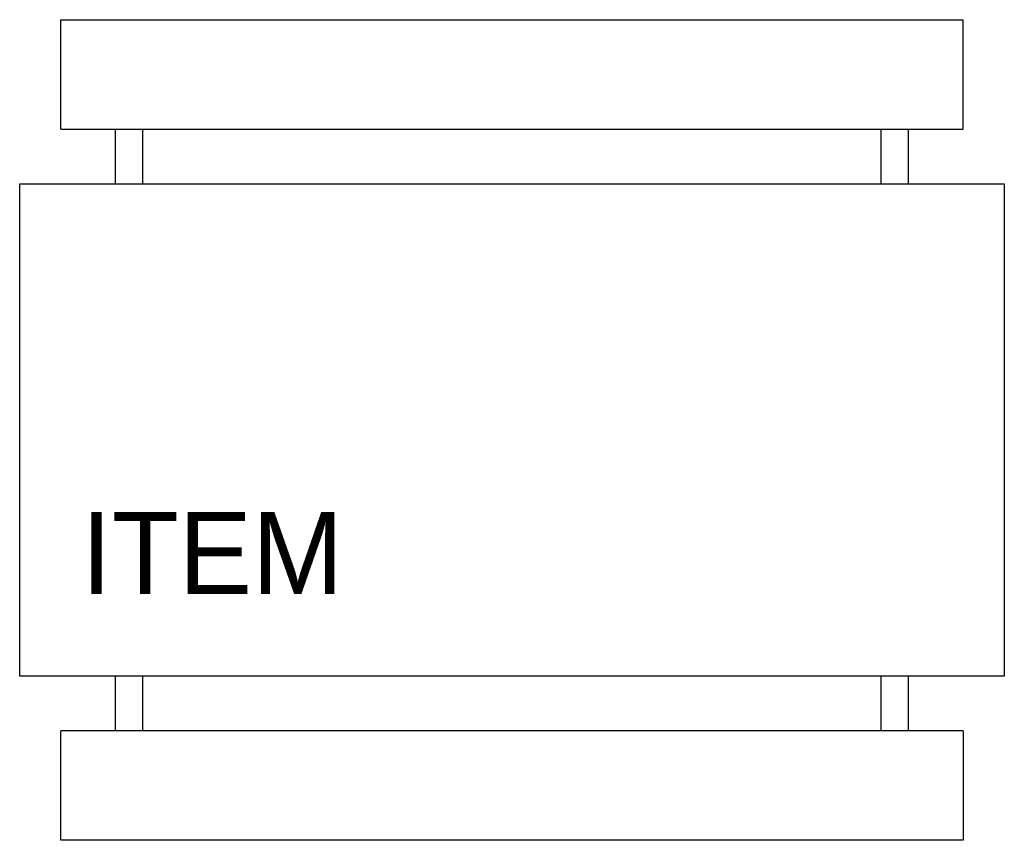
# Model space of a CAD drawing. Extents: x 628 to 700, y 317 to 377.
import ezdxf

# ---------------------------------------------------------------- set-up
doc = ezdxf.new("R2010")
doc.units = 0
doc.layers.get('0').update_dxf_attribs({"linetype": 'CONTINUOUS'})

msp = doc.modelspace()

# ---------------------------------------------------------------- linework, layer by layer
at = {"color": 0}
for p, q in [((631, 369), (631, 377)), ((631, 377), (697, 377)), ((697, 369), (697, 377)), ((631, 369), (697, 369)), ((635, 365), (635, 369)), ((637, 365), (637, 369)), ((691, 365), (691, 369)), ((693, 365), (693, 369)), ((628, 365), (700, 365)), ((628, 329), (628, 365)), ((700, 365), (700, 329)), ((700, 329), (628, 329)), ((635, 325), (635, 329)), ((637, 325), (637, 329)), ((691, 325), (691, 329)), ((693, 325), (693, 329)), ((631, 317), (631, 325)), ((697, 325), (631, 325)), ((697, 325), (697, 317)), ((697, 317), (631, 317))]:
    msp.add_line(p, q, dxfattribs=at)

# ---------------------------------------------------------------- texts
at = {"color": 0, "flags": 3}
msp.add_attdef('ITEM', (632.5, 335), 'PICNIC TABLE - 5 FT', height=6, dxfattribs=at)

doc.saveas('drawing.dxf')
